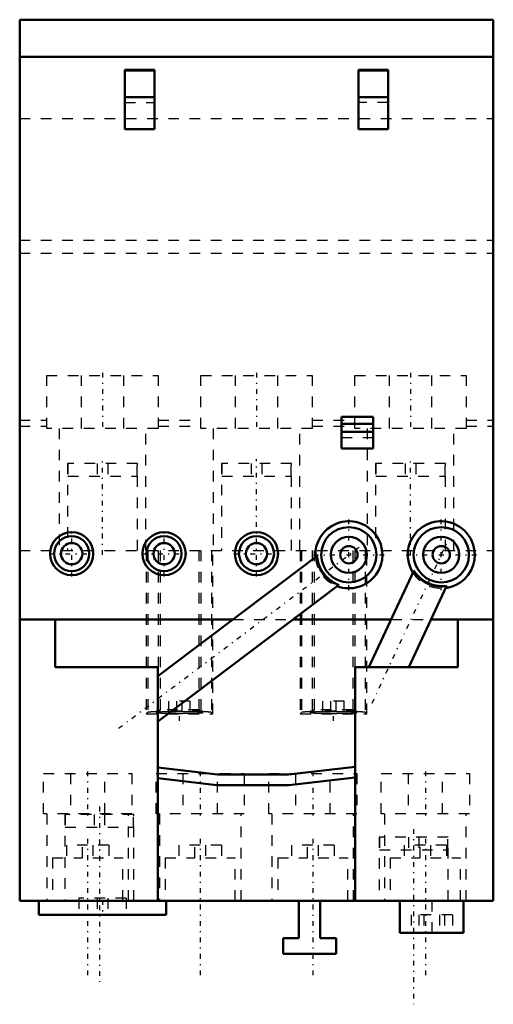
# Model space of a CAD drawing. Header units: millimetres. Extents: x 0 to 44.6, y -92.7 to 0.
import ezdxf

# ---------------------------------------------------------------- set-up
doc = ezdxf.new("R2010")
doc.units = ezdxf.units.MM
doc.linetypes.add('Center', pattern=[1.5, 0.45, -0.5, 0.05, -0.5])
doc.linetypes.add('Dashed', pattern=[2, 1, -1])
for name, color, linetype, lineweight in [('AM_0', 7, 'Continuous', 30), ('AM_3', 7, 'Dashed', 5), ('AM_7', 7, 'Center', 5)]:
    doc.layers.add(name, color=color, linetype=linetype, lineweight=lineweight)

msp = doc.modelspace()

# ---------------------------------------------------------------- linework, layer by layer
at = {"layer": 'AM_0', "color": 7, "linetype": 'Continuous', "lineweight": 50}
for p, q in [((0, 0), (44.6, 0)), ((0, 0), (0, -83)), ((44.6, -83), (44.6, 0)), ((0, -3.5), (44.6, -3.5)), ((9.9, -4.714), (12.7, -4.714)), ((9.9, -4.714), (9.9, -10.301)), ((9.9, -4.801), (12.7, -4.801)), ((12.7, -10.301), (12.7, -4.714)), ((31.9, -4.714), (31.9, -10.301)), ((34.7, -4.714), (31.9, -4.714)), ((34.7, -4.801), (31.9, -4.801)), ((34.7, -4.714), (34.7, -10.301)), ((9.9, -7.301), (12.7, -7.301)), ((34.7, -7.301), (31.9, -7.301)), ((9.9, -10.301), (12.7, -10.301)), ((34.7, -10.301), (31.9, -10.301)), ((30.3, -37.417), (33.3, -37.417)), ((30.3, -37.417), (30.3, -40.4)), ((33.3, -37.417), (33.3, -40.4)), ((33.3, -38.052), (30.3, -38.052)), ((33.3, -38.824), (30.3, -38.824)), ((33.3, -40.4), (30.3, -40.4)), ((27.989, -50.539), (13, -61.834)), ((37.114, -51.922), (32.881, -61)), ((13, -66.091), (30.036, -53.254)), ((36.633, -61), (40.196, -53.359)), ((0, -56.5), (20.078, -56.5)), ((3.35, -61), (3.35, -56.5)), ((25.728, -56.5), (34.98, -56.5)), ((38.731, -56.5), (44.6, -56.5)), ((41.25, -56.5), (41.25, -61)), ((13, -61), (3.35, -61)), ((13, -83), (13, -61)), ((41.25, -61), (31.6, -61)), ((31.6, -61), (31.6, -83)), ((13, -70.449), (18.63, -71.1)), ((25.299, -71.1), (31.6, -70.372)), ((18.63, -71.1), (25.299, -71.1)), ((31.6, -71.378), (25.357, -72.1)), ((18.572, -72.1), (13, -71.456)), ((25.357, -72.1), (18.572, -72.1)), ((0, -83), (44.6, -83)), ((1.8, -83), (1.8, -84.3)), ((13.8, -84.3), (13.8, -83)), ((26.3, -86.5), (26.3, -83)), ((28.3, -83), (28.3, -86.5)), ((35.8, -83), (35.8, -86)), ((41.8, -86), (41.8, -83)), ((1.8, -84.3), (13.8, -84.3)), ((35.8, -86), (41.8, -86)), ((24.8, -86.5), (26.3, -86.5)), ((24.8, -88), (24.8, -86.5)), ((28.3, -86.5), (29.8, -86.5)), ((29.8, -86.5), (29.8, -88)), ((29.8, -88), (24.8, -88))]:
    msp.add_line(p, q, dxfattribs=at)
for points in [[(27.989, -50.539), (27.99, -50.538), (27.992, -50.539), (27.994, -50.541), (27.995, -50.542), (27.996, -50.544), (27.998, -50.55), (28, -50.557), (28.002, -50.566), (28.004, -50.577), (28.007, -50.59), (28.008, -50.596), (28.009, -50.604), (28.012, -50.62), (28.015, -50.637), (28.018, -50.656), (28.022, -50.676), (28.025, -50.698), (28.027, -50.71), (28.029, -50.722), (28.034, -50.746), (28.039, -50.772), (28.041, -50.786), (28.044, -50.8), (28.049, -50.828), (28.055, -50.857), (28.058, -50.872), (28.061, -50.888), (28.068, -50.919), (28.075, -50.951), (28.083, -50.983), (28.091, -51.017), (28.099, -51.05), (28.104, -51.068), (28.109, -51.085), (28.118, -51.12), (28.129, -51.155), (28.14, -51.192), (28.151, -51.23), (28.164, -51.269), (28.171, -51.288), (28.177, -51.308), (28.192, -51.348), (28.207, -51.389), (28.223, -51.43), (28.239, -51.471), (28.257, -51.514), (28.266, -51.535), (28.275, -51.556), (28.295, -51.599), (28.315, -51.641), (28.336, -51.684), (28.357, -51.727), (28.38, -51.77), (28.392, -51.792), (28.404, -51.813), (28.428, -51.856), (28.453, -51.898), (28.478, -51.941), (28.505, -51.982), (28.532, -52.024), (28.545, -52.044), (28.559, -52.064), (28.587, -52.104), (28.616, -52.144), (28.63, -52.163), (28.645, -52.183), (28.674, -52.221), (28.704, -52.259), (28.72, -52.278), (28.736, -52.297), (28.767, -52.335), (28.8, -52.372), (28.833, -52.409), (28.866, -52.445), (28.9, -52.48), (28.918, -52.498), (28.935, -52.515), (28.97, -52.549), (29.005, -52.582), (29.04, -52.615), (29.076, -52.647), (29.112, -52.678), (29.129, -52.693), (29.147, -52.708), (29.183, -52.737), (29.218, -52.765), (29.254, -52.792), (29.289, -52.819), (29.324, -52.844), (29.341, -52.856), (29.358, -52.868), (29.392, -52.892), (29.426, -52.914), (29.458, -52.936), (29.491, -52.956), (29.522, -52.976), (29.538, -52.985), (29.553, -52.994), (29.583, -53.012), (29.613, -53.03), (29.643, -53.047), (29.672, -53.063), (29.7, -53.078), (29.714, -53.086), (29.728, -53.093), (29.755, -53.107), (29.782, -53.121), (29.795, -53.127), (29.807, -53.134), (29.832, -53.146), (29.855, -53.157), (29.866, -53.163), (29.877, -53.168), (29.898, -53.178), (29.918, -53.188), (29.936, -53.196), (29.953, -53.205), (29.969, -53.212), (29.976, -53.215), (29.982, -53.219), (29.995, -53.225), (30.006, -53.231), (30.015, -53.236), (30.022, -53.24), (30.028, -53.244), (30.031, -53.246), (30.033, -53.247), (30.035, -53.25), (30.036, -53.252), (30.036, -53.253)], [(37.114, -51.922), (37.115, -51.921), (37.117, -51.921), (37.119, -51.922), (37.121, -51.923), (37.123, -51.924), (37.127, -51.928), (37.132, -51.934), (37.139, -51.941), (37.146, -51.949), (37.154, -51.959), (37.158, -51.965), (37.163, -51.971), (37.172, -51.983), (37.183, -51.997), (37.195, -52.013), (37.208, -52.029), (37.221, -52.047), (37.228, -52.056), (37.236, -52.066), (37.251, -52.085), (37.267, -52.106), (37.276, -52.117), (37.285, -52.128), (37.303, -52.15), (37.322, -52.174), (37.331, -52.185), (37.341, -52.197), (37.362, -52.222), (37.383, -52.247), (37.405, -52.272), (37.428, -52.298), (37.451, -52.324), (37.463, -52.337), (37.475, -52.35), (37.5, -52.376), (37.526, -52.403), (37.553, -52.43), (37.581, -52.458), (37.611, -52.486), (37.626, -52.5), (37.641, -52.515), (37.672, -52.543), (37.705, -52.572), (37.738, -52.601), (37.772, -52.63), (37.807, -52.659), (37.825, -52.674), (37.844, -52.688), (37.881, -52.717), (37.918, -52.745), (37.957, -52.773), (37.997, -52.801), (38.037, -52.828), (38.057, -52.842), (38.078, -52.855), (38.119, -52.882), (38.161, -52.907), (38.203, -52.933), (38.246, -52.957), (38.289, -52.981), (38.311, -52.993), (38.333, -53.004), (38.376, -53.026), (38.42, -53.048), (38.442, -53.058), (38.464, -53.068), (38.508, -53.089), (38.553, -53.108), (38.575, -53.118), (38.598, -53.127), (38.644, -53.145), (38.69, -53.163), (38.736, -53.179), (38.783, -53.196), (38.829, -53.211), (38.853, -53.218), (38.876, -53.225), (38.923, -53.239), (38.97, -53.252), (39.016, -53.264), (39.063, -53.275), (39.109, -53.286), (39.132, -53.291), (39.154, -53.296), (39.2, -53.305), (39.244, -53.313), (39.288, -53.32), (39.332, -53.327), (39.374, -53.333), (39.395, -53.336), (39.416, -53.338), (39.457, -53.343), (39.497, -53.347), (39.536, -53.35), (39.574, -53.353), (39.611, -53.356), (39.629, -53.357), (39.647, -53.358), (39.682, -53.359), (39.717, -53.361), (39.751, -53.362), (39.785, -53.362), (39.817, -53.362), (39.833, -53.362), (39.849, -53.362), (39.879, -53.362), (39.909, -53.361), (39.923, -53.361), (39.938, -53.361), (39.965, -53.36), (39.991, -53.359), (40.003, -53.359), (40.016, -53.358), (40.039, -53.357), (40.061, -53.356), (40.081, -53.355), (40.1, -53.354), (40.117, -53.354), (40.125, -53.353), (40.132, -53.353), (40.146, -53.353), (40.159, -53.353), (40.169, -53.353), (40.178, -53.353), (40.185, -53.354), (40.188, -53.354), (40.19, -53.354), (40.194, -53.356), (40.196, -53.357), (40.196, -53.358)], [(30.036, -53.253), (30.036, -53.253), (30.036, -53.253), (30.036, -53.254), (30.036, -53.254)], [(40.196, -53.358), (40.196, -53.358), (40.196, -53.358), (40.196, -53.359), (40.196, -53.359)]]:
    msp.add_lwpolyline(points, dxfattribs=at)
for centre, radius in [((30.998, -50.4), 2.602), ((39.7, -50.4), 2.602), ((4.9, -50.3), 2.03), ((4.9, -50.3), 1.65), ((13.6, -50.3), 2.03), ((13.6, -50.3), 1.65), ((22.3, -50.3), 2.03), ((22.3, -50.3), 1.65), ((30.998, -50.4), 1.7), ((39.7, -50.4), 1.7), ((4.9, -50.3), 1), ((13.6, -50.3), 1), ((22.3, -50.3), 1), ((30.998, -50.4), 0.815), ((39.7, -50.4), 0.815)]:
    msp.add_circle(centre, radius, dxfattribs=at)
for centre, start, end in [((30.998, -50.4), 249.54318, 184.45682), ((39.7, -50.4), 277.54318, 212.45682)]:
    msp.add_arc(centre, 3.16, start, end, dxfattribs=at)
at = {"layer": 'AM_3', "color": 6, "linetype": 'Dashed', "lineweight": 25}
for p, q in [((9.9, -7.801), (12.7, -7.801)), ((34.7, -7.801), (31.9, -7.801)), ((0, -9.3), (44.6, -9.3)), ((0, -20.771), (44.6, -20.771)), ((0, -22), (44.6, -22)), ((2.54, -38.5), (2.54, -33.5)), ((2.54, -33.5), (13.04, -33.5)), ((5.8, -33.5), (5.8, -38.5)), ((9.8, -38.5), (9.8, -33.5)), ((13.04, -33.5), (13.04, -38.5)), ((17.05, -33.5), (27.55, -33.5)), ((17.05, -38.5), (17.05, -33.5)), ((20.3, -33.5), (20.3, -38.5)), ((24.3, -38.5), (24.3, -33.5)), ((27.55, -33.5), (27.55, -38.5)), ((31.55, -33.5), (42.05, -33.5)), ((31.55, -38.5), (31.55, -33.5)), ((34.8, -33.5), (34.8, -38.5)), ((38.8, -38.5), (38.8, -33.5)), ((42.05, -33.5), (42.05, -38.5)), ((0, -37.723), (2.54, -37.723)), ((13.04, -37.723), (17.05, -37.723)), ((27.55, -37.723), (31.55, -37.723)), ((42.05, -37.723), (44.6, -37.723)), ((0, -38.3), (2.54, -38.3)), ((13.04, -38.5), (2.54, -38.5)), ((3.731, -38.5), (3.731, -50)), ((11.869, -50), (11.869, -38.5)), ((13.04, -38.3), (17.05, -38.3)), ((27.55, -38.5), (17.05, -38.5)), ((18.231, -38.5), (18.231, -50)), ((26.369, -50), (26.369, -38.5)), ((27.55, -38.3), (31.55, -38.3)), ((42.05, -38.5), (31.55, -38.5)), ((32.731, -38.5), (32.731, -50)), ((40.869, -50), (40.869, -38.5)), ((42.05, -38.3), (44.6, -38.3)), ((33.3, -39.4), (30.3, -39.4)), ((4.5, -41.8), (4.5, -50)), ((11.1, -41.8), (4.5, -41.8)), ((4.538, -41.8), (4.538, -43)), ((7.3, -41.8), (7.3, -43)), ((8.3, -41.8), (8.3, -43)), ((11.062, -43), (11.062, -41.8)), ((11.1, -50), (11.1, -41.8)), ((19, -41.8), (19, -50)), ((25.6, -41.8), (19, -41.8)), ((19.038, -41.8), (19.038, -43)), ((21.8, -41.8), (21.8, -43)), ((22.8, -41.8), (22.8, -43)), ((25.562, -43), (25.562, -41.8)), ((25.6, -50), (25.6, -41.8)), ((33.5, -41.8), (33.5, -50)), ((40.1, -41.8), (33.5, -41.8)), ((33.538, -41.8), (33.538, -43)), ((36.3, -41.8), (36.3, -43)), ((37.3, -41.8), (37.3, -43)), ((40.062, -43), (40.062, -41.8)), ((40.1, -50), (40.1, -41.8)), ((4.538, -43), (11.062, -43)), ((19.038, -43), (25.562, -43)), ((33.538, -43), (40.062, -43)), ((0, -50), (44.6, -50)), ((11.909, -50), (11.909, -65.395)), ((12.052, -50), (12.052, -65.252)), ((13.05, -50), (13.05, -65.177)), ((13.227, -50), (13.227, -65)), ((16.872, -50), (16.872, -65)), ((17.049, -50), (17.049, -65.177)), ((18.048, -50), (18.048, -65.252)), ((18.191, -65.395), (18.191, -50)), ((26.409, -50), (26.409, -65.395)), ((26.552, -50), (26.552, -65.252)), ((27.55, -50), (27.55, -65.177)), ((27.727, -50), (27.727, -65)), ((31.372, -50), (31.372, -65)), ((31.549, -50), (31.549, -65.177)), ((32.548, -50), (32.548, -65.252)), ((32.691, -65.395), (32.691, -50)), ((20.078, -56.5), (25.728, -56.5)), ((34.98, -56.5), (38.731, -56.5)), ((14.05, -65.141), (14.05, -64.191)), ((16.05, -64.191), (14.05, -64.191)), ((14.8, -65.141), (14.8, -64.191)), ((15.3, -65.141), (15.3, -64.191)), ((16.05, -65.141), (16.05, -64.191)), ((28.55, -65.141), (28.55, -64.191)), ((30.55, -64.191), (28.55, -64.191)), ((29.3, -65.141), (29.3, -64.191)), ((29.8, -65.141), (29.8, -64.191)), ((30.55, -65.141), (30.55, -64.191)), ((12.052, -65.252), (11.909, -65.395)), ((11.909, -65.395), (18.191, -65.395)), ((12.85, -65.141), (12.85, -65.258)), ((17.25, -65.141), (12.85, -65.141)), ((13.227, -65), (13.05, -65.177)), ((16.872, -65), (13.227, -65)), ((17.049, -65.177), (16.872, -65)), ((17.25, -65.258), (17.25, -65.141)), ((18.191, -65.395), (18.048, -65.252)), ((26.552, -65.252), (26.409, -65.395)), ((26.409, -65.395), (32.691, -65.395)), ((27.35, -65.141), (27.35, -65.258)), ((31.75, -65.141), (27.35, -65.141)), ((27.727, -65), (27.55, -65.177)), ((31.372, -65), (27.727, -65)), ((31.549, -65.177), (31.372, -65)), ((31.75, -65.258), (31.75, -65.141)), ((32.691, -65.395), (32.548, -65.252)), ((2.25, -71), (10.55, -71)), ((2.25, -74.8), (2.25, -71)), ((4.773, -71), (4.773, -74.8)), ((8.027, -74.8), (8.027, -71)), ((10.55, -71), (10.55, -74.8)), ((12.85, -71), (21.15, -71)), ((12.85, -74.8), (12.85, -71)), ((15.373, -71), (15.373, -74.8)), ((18.627, -74.8), (18.627, -71)), ((21.15, -71), (21.15, -74.8)), ((23.45, -71), (31.75, -71)), ((23.45, -74.8), (23.45, -71)), ((25.973, -71), (25.973, -74.8)), ((29.227, -74.8), (29.227, -71)), ((31.75, -71), (31.75, -74.8)), ((34.05, -71), (42.35, -71)), ((34.05, -74.8), (34.05, -71)), ((36.573, -71), (36.573, -74.8)), ((39.827, -74.8), (39.827, -71)), ((42.35, -71), (42.35, -74.8)), ((10.55, -74.8), (2.25, -74.8)), ((2.558, -74.8), (2.558, -83)), ((4.25, -74.872), (4.25, -83)), ((10.75, -74.872), (4.25, -74.872)), ((4.289, -74.872), (4.289, -76.072)), ((7, -74.872), (7, -76.072)), ((8, -74.872), (8, -76.072)), ((10.242, -83), (10.242, -74.8)), ((10.711, -76.072), (10.711, -74.872)), ((10.75, -83), (10.75, -74.872)), ((21.15, -74.8), (12.85, -74.8)), ((13.158, -74.8), (13.158, -83)), ((20.842, -83), (20.842, -74.8)), ((31.75, -74.8), (23.45, -74.8)), ((23.758, -74.8), (23.758, -83)), ((31.442, -83), (31.442, -74.8)), ((42.35, -74.8), (34.05, -74.8)), ((34.358, -74.8), (34.358, -83)), ((42.042, -83), (42.042, -74.8)), ((4.289, -76.072), (10.711, -76.072)), ((8.4, -77.75), (4.4, -77.75)), ((4.4, -77.75), (4.4, -78.95)), ((5.9, -78.95), (5.9, -77.75)), ((6.9, -77.75), (6.9, -78.95)), ((8.4, -77.75), (8.4, -78.95)), ((19, -77.75), (15, -77.75)), ((15, -77.75), (15, -78.95)), ((16.5, -78.95), (16.5, -77.75)), ((17.5, -77.75), (17.5, -78.95)), ((19, -77.75), (19, -78.95)), ((29.6, -77.75), (25.6, -77.75)), ((25.6, -77.75), (25.6, -78.95)), ((27.1, -78.95), (27.1, -77.75)), ((28.1, -77.75), (28.1, -78.95)), ((29.6, -77.75), (29.6, -78.95)), ((33.85, -76.992), (33.85, -83)), ((40.35, -76.992), (33.85, -76.992)), ((33.889, -76.992), (33.889, -78.192)), ((40.2, -77.75), (36.2, -77.75)), ((36.2, -77.75), (36.2, -78.95)), ((36.6, -76.992), (36.6, -78.192)), ((37.6, -76.992), (37.6, -78.192)), ((37.7, -78.95), (37.7, -77.75)), ((38.7, -77.75), (38.7, -78.95)), ((40.2, -77.75), (40.2, -78.95)), ((40.311, -78.192), (40.311, -76.992)), ((40.35, -83), (40.35, -76.992)), ((33.889, -78.192), (40.311, -78.192)), ((3.1, -78.95), (3.1, -83)), ((3.1, -78.95), (5.9, -78.95)), ((6.9, -78.95), (9.7, -78.95)), ((9.7, -83), (9.7, -78.95)), ((13.7, -78.95), (13.7, -83)), ((13.7, -78.95), (16.5, -78.95)), ((17.5, -78.95), (20.3, -78.95)), ((20.3, -83), (20.3, -78.95)), ((24.3, -78.95), (24.3, -83)), ((24.3, -78.95), (27.1, -78.95)), ((28.1, -78.95), (30.9, -78.95)), ((30.9, -83), (30.9, -78.95)), ((34.9, -78.95), (34.9, -83)), ((34.9, -78.95), (37.7, -78.95)), ((38.7, -78.95), (41.5, -78.95)), ((41.5, -83), (41.5, -78.95)), ((10.035, -82.753), (5.565, -82.753)), ((5.565, -82.753), (5.565, -84.3)), ((7.285, -82.753), (7.285, -84.3)), ((8.315, -82.753), (8.315, -84.3)), ((10.035, -82.753), (10.035, -84.3)), ((38.8, -83), (38.8, -86)), ((40.745, -84.31), (36.855, -84.31)), ((36.855, -84.31), (36.855, -86)), ((37.584, -84.31), (37.584, -86)), ((38.072, -84.31), (38.072, -86)), ((39.528, -84.31), (39.528, -86)), ((40.016, -84.31), (40.016, -86)), ((40.745, -84.31), (40.745, -86))]:
    msp.add_line(p, q, dxfattribs=at)
for points in [[(30.036, -53.254), (30.035, -53.254), (30.031, -53.255), (30.026, -53.255), (30.023, -53.255), (30.02, -53.255), (30.011, -53.254), (30.001, -53.252), (29.99, -53.25), (29.977, -53.247), (29.962, -53.244), (29.954, -53.242), (29.946, -53.239), (29.928, -53.235), (29.909, -53.229), (29.888, -53.223), (29.867, -53.216), (29.844, -53.208), (29.832, -53.204), (29.819, -53.2), (29.794, -53.191), (29.768, -53.181), (29.754, -53.176), (29.741, -53.171), (29.713, -53.159), (29.684, -53.147), (29.669, -53.141), (29.654, -53.134), (29.624, -53.121), (29.593, -53.107), (29.562, -53.092), (29.531, -53.076), (29.499, -53.06), (29.483, -53.051), (29.467, -53.043), (29.434, -53.025), (29.401, -53.006), (29.366, -52.986), (29.332, -52.965), (29.296, -52.943), (29.279, -52.931), (29.261, -52.92), (29.224, -52.896), (29.188, -52.87), (29.151, -52.844), (29.115, -52.817), (29.078, -52.789), (29.059, -52.775), (29.041, -52.76), (29.004, -52.73), (28.967, -52.699), (28.931, -52.667), (28.895, -52.634), (28.859, -52.6), (28.841, -52.583), (28.823, -52.566), (28.788, -52.531), (28.754, -52.495), (28.72, -52.458), (28.686, -52.421), (28.654, -52.383), (28.637, -52.364), (28.622, -52.345), (28.59, -52.307), (28.56, -52.268), (28.545, -52.248), (28.531, -52.229), (28.502, -52.189), (28.473, -52.148), (28.459, -52.128), (28.445, -52.107), (28.418, -52.065), (28.392, -52.023), (28.366, -51.98), (28.341, -51.937), (28.317, -51.894), (28.305, -51.872), (28.293, -51.85), (28.271, -51.806), (28.249, -51.762), (28.229, -51.718), (28.209, -51.674), (28.19, -51.631), (28.181, -51.609), (28.172, -51.587), (28.155, -51.544), (28.139, -51.501), (28.124, -51.459), (28.11, -51.417), (28.097, -51.376), (28.091, -51.355), (28.085, -51.335), (28.073, -51.295), (28.063, -51.256), (28.053, -51.217), (28.044, -51.18), (28.036, -51.143), (28.032, -51.125), (28.028, -51.108), (28.021, -51.073), (28.015, -51.038), (28.009, -51.004), (28.004, -50.971), (27.999, -50.938), (27.997, -50.922), (27.995, -50.906), (27.991, -50.875), (27.988, -50.845), (27.987, -50.83), (27.986, -50.816), (27.983, -50.788), (27.982, -50.761), (27.981, -50.748), (27.98, -50.736), (27.979, -50.711), (27.979, -50.689), (27.978, -50.667), (27.978, -50.647), (27.979, -50.629), (27.979, -50.62), (27.979, -50.612), (27.98, -50.597), (27.981, -50.584), (27.982, -50.572), (27.983, -50.562), (27.984, -50.554), (27.985, -50.55), (27.985, -50.547), (27.987, -50.542), (27.989, -50.539), (27.989, -50.539)], [(40.196, -53.359), (40.195, -53.36), (40.193, -53.362), (40.188, -53.365), (40.186, -53.366), (40.182, -53.367), (40.174, -53.37), (40.165, -53.374), (40.154, -53.377), (40.141, -53.381), (40.126, -53.385), (40.118, -53.387), (40.11, -53.389), (40.092, -53.393), (40.072, -53.397), (40.051, -53.401), (40.029, -53.405), (40.005, -53.409), (39.992, -53.411), (39.98, -53.413), (39.953, -53.417), (39.925, -53.421), (39.911, -53.423), (39.896, -53.425), (39.866, -53.428), (39.835, -53.431), (39.819, -53.432), (39.803, -53.433), (39.77, -53.436), (39.736, -53.438), (39.701, -53.439), (39.666, -53.44), (39.631, -53.441), (39.613, -53.441), (39.594, -53.441), (39.557, -53.44), (39.518, -53.44), (39.479, -53.438), (39.438, -53.436), (39.397, -53.433), (39.375, -53.431), (39.354, -53.429), (39.311, -53.425), (39.267, -53.42), (39.222, -53.414), (39.177, -53.408), (39.131, -53.4), (39.108, -53.396), (39.085, -53.392), (39.038, -53.382), (38.991, -53.372), (38.944, -53.361), (38.897, -53.349), (38.849, -53.337), (38.825, -53.33), (38.802, -53.323), (38.754, -53.308), (38.707, -53.293), (38.659, -53.276), (38.613, -53.259), (38.566, -53.241), (38.543, -53.232), (38.52, -53.223), (38.474, -53.203), (38.429, -53.183), (38.407, -53.173), (38.385, -53.163), (38.34, -53.141), (38.296, -53.118), (38.274, -53.107), (38.252, -53.095), (38.209, -53.071), (38.165, -53.046), (38.123, -53.02), (38.08, -52.994), (38.038, -52.967), (38.018, -52.953), (37.997, -52.939), (37.957, -52.911), (37.917, -52.883), (37.879, -52.853), (37.841, -52.824), (37.804, -52.794), (37.785, -52.779), (37.767, -52.764), (37.732, -52.734), (37.698, -52.703), (37.665, -52.673), (37.633, -52.643), (37.602, -52.612), (37.587, -52.597), (37.572, -52.582), (37.543, -52.552), (37.515, -52.522), (37.488, -52.493), (37.463, -52.464), (37.438, -52.436), (37.427, -52.422), (37.415, -52.408), (37.393, -52.38), (37.371, -52.352), (37.35, -52.325), (37.33, -52.298), (37.31, -52.271), (37.301, -52.258), (37.292, -52.245), (37.274, -52.219), (37.257, -52.194), (37.249, -52.182), (37.241, -52.169), (37.226, -52.146), (37.212, -52.123), (37.205, -52.112), (37.199, -52.101), (37.187, -52.08), (37.175, -52.06), (37.165, -52.041), (37.156, -52.024), (37.147, -52.007), (37.143, -52), (37.14, -51.992), (37.133, -51.979), (37.128, -51.966), (37.123, -51.955), (37.12, -51.946), (37.117, -51.938), (37.116, -51.935), (37.115, -51.932), (37.114, -51.927), (37.114, -51.923), (37.114, -51.922)], [(13.05, -65.177), (13, -65.179), (12.904, -65.182), (12.812, -65.186), (12.768, -65.188), (12.725, -65.189), (12.643, -65.193), (12.565, -65.197), (12.492, -65.201), (12.425, -65.205), (12.362, -65.209), (12.333, -65.211), (12.305, -65.213), (12.254, -65.218), (12.208, -65.222), (12.168, -65.226), (12.133, -65.231), (12.105, -65.236), (12.093, -65.238), (12.082, -65.24), (12.066, -65.245), (12.055, -65.25), (12.052, -65.252)], [(12.998, -65.231), (12.99, -65.231), (12.975, -65.233), (12.96, -65.234), (12.953, -65.235), (12.947, -65.236), (12.934, -65.237), (12.922, -65.239), (12.911, -65.24), (12.901, -65.242), (12.892, -65.244), (12.887, -65.244), (12.883, -65.245), (12.876, -65.247), (12.87, -65.248), (12.864, -65.25), (12.859, -65.251), (12.856, -65.253), (12.854, -65.254), (12.853, -65.254), (12.851, -65.256), (12.85, -65.258), (12.85, -65.258)], [(12.85, -65.258), (12.85, -65.259), (12.851, -65.26), (12.851, -65.261), (12.852, -65.262), (12.853, -65.262), (12.855, -65.263), (12.857, -65.265), (12.86, -65.266), (12.863, -65.267), (12.867, -65.268), (12.869, -65.268), (12.871, -65.269), (12.876, -65.27), (12.881, -65.271), (12.886, -65.272), (12.892, -65.273), (12.899, -65.274), (12.902, -65.275), (12.906, -65.276), (12.913, -65.277), (12.921, -65.278), (12.925, -65.278), (12.929, -65.279), (12.938, -65.28), (12.947, -65.281), (12.952, -65.282), (12.957, -65.282), (12.967, -65.283), (12.977, -65.284), (12.988, -65.285), (13, -65.286), (13.011, -65.287), (13.017, -65.288), (13.024, -65.288), (13.036, -65.289), (13.049, -65.29), (13.063, -65.291), (13.077, -65.292), (13.091, -65.293), (13.099, -65.294), (13.106, -65.294), (13.121, -65.295), (13.137, -65.296), (13.153, -65.297), (13.169, -65.298), (13.186, -65.299), (13.195, -65.3), (13.203, -65.3), (13.221, -65.301), (13.239, -65.302), (13.257, -65.303), (13.276, -65.304), (13.295, -65.305), (13.305, -65.305), (13.314, -65.306), (13.334, -65.307), (13.354, -65.307), (13.375, -65.308), (13.396, -65.309), (13.417, -65.31), (13.428, -65.31), (13.439, -65.311), (13.461, -65.312), (13.483, -65.312), (13.494, -65.313), (13.506, -65.313), (13.529, -65.314), (13.552, -65.315), (13.564, -65.315), (13.576, -65.315), (13.599, -65.316), (13.624, -65.317), (13.648, -65.318), (13.673, -65.318), (13.698, -65.319), (13.711, -65.319), (13.723, -65.32), (13.749, -65.32), (13.775, -65.321), (13.801, -65.322), (13.828, -65.322), (13.854, -65.323), (13.868, -65.323), (13.881, -65.324), (13.909, -65.324), (13.936, -65.325), (13.964, -65.325), (13.992, -65.326), (14.02, -65.326), (14.034, -65.327), (14.048, -65.327), (14.077, -65.327), (14.106, -65.328), (14.135, -65.328), (14.164, -65.329), (14.193, -65.329), (14.208, -65.329), (14.223, -65.33), (14.253, -65.33), (14.283, -65.33), (14.313, -65.331), (14.343, -65.331), (14.373, -65.332), (14.388, -65.332), (14.404, -65.332), (14.434, -65.332), (14.465, -65.332), (14.481, -65.333), (14.496, -65.333), (14.527, -65.333), (14.558, -65.333), (14.574, -65.333), (14.589, -65.334), (14.621, -65.334), (14.652, -65.334), (14.684, -65.334), (14.715, -65.334), (14.747, -65.335), (14.763, -65.335), (14.779, -65.335), (14.81, -65.335), (14.842, -65.335), (14.874, -65.335), (14.906, -65.335), (14.938, -65.335), (14.954, -65.335), (14.97, -65.335), (15.002, -65.335), (15.034, -65.335), (15.05, -65.335)], [(14.199, -65.188), (14.154, -65.188), (14.065, -65.19), (13.978, -65.191), (13.935, -65.192), (13.893, -65.193), (13.811, -65.195), (13.731, -65.197), (13.653, -65.199), (13.579, -65.201), (13.507, -65.204), (13.473, -65.205), (13.439, -65.206), (13.373, -65.209), (13.312, -65.211), (13.253, -65.214), (13.198, -65.217), (13.147, -65.22), (13.123, -65.221), (13.099, -65.223), (13.056, -65.226), (13.016, -65.229), (12.998, -65.231)], [(17.25, -65.258), (17.25, -65.258), (17.249, -65.256), (17.248, -65.255), (17.247, -65.254), (17.246, -65.254), (17.243, -65.252), (17.239, -65.251), (17.235, -65.249), (17.229, -65.248), (17.224, -65.247), (17.22, -65.246), (17.217, -65.245), (17.21, -65.244), (17.202, -65.242), (17.193, -65.241), (17.184, -65.24), (17.174, -65.238), (17.168, -65.238), (17.163, -65.237), (17.151, -65.236), (17.139, -65.234), (17.133, -65.234), (17.126, -65.233), (17.113, -65.232), (17.098, -65.23), (17.091, -65.23), (17.083, -65.229), (17.068, -65.228), (17.051, -65.227), (17.034, -65.225), (17.017, -65.224), (16.998, -65.223), (16.989, -65.222), (16.979, -65.222), (16.96, -65.22), (16.94, -65.219), (16.919, -65.218), (16.897, -65.217), (16.875, -65.216), (16.864, -65.215), (16.853, -65.214), (16.829, -65.213), (16.805, -65.212), (16.781, -65.211), (16.756, -65.21), (16.73, -65.209), (16.717, -65.208), (16.704, -65.208), (16.678, -65.207), (16.65, -65.206), (16.623, -65.205), (16.594, -65.204), (16.565, -65.203), (16.551, -65.202), (16.536, -65.202), (16.506, -65.201), (16.476, -65.2), (16.445, -65.199), (16.414, -65.198), (16.382, -65.197), (16.366, -65.197), (16.35, -65.196), (16.318, -65.196), (16.285, -65.195), (16.268, -65.194), (16.251, -65.194), (16.218, -65.193), (16.183, -65.193), (16.166, -65.192), (16.149, -65.192), (16.114, -65.191), (16.079, -65.191), (16.043, -65.19), (16.007, -65.189), (15.971, -65.189), (15.953, -65.188), (15.934, -65.188), (15.897, -65.188), (15.86, -65.187), (15.823, -65.186), (15.785, -65.186), (15.747, -65.186), (15.728, -65.185), (15.709, -65.185), (15.671, -65.185), (15.632, -65.184), (15.594, -65.184), (15.555, -65.184), (15.515, -65.183), (15.496, -65.183), (15.476, -65.183), (15.437, -65.183), (15.397, -65.183), (15.358, -65.182), (15.318, -65.182), (15.278, -65.182), (15.258, -65.182), (15.238, -65.182), (15.198, -65.182), (15.158, -65.182), (15.118, -65.182), (15.078, -65.182), (15.038, -65.182), (15.018, -65.182), (14.998, -65.182), (14.958, -65.182), (14.918, -65.182), (14.898, -65.182), (14.878, -65.182), (14.838, -65.182), (14.798, -65.182), (14.778, -65.182), (14.758, -65.182), (14.719, -65.182), (14.679, -65.183), (14.639, -65.183), (14.6, -65.183), (14.561, -65.184), (14.541, -65.184), (14.522, -65.184), (14.483, -65.184), (14.445, -65.185), (14.406, -65.185), (14.368, -65.185), (14.33, -65.186), (14.311, -65.186), (14.292, -65.186), (14.255, -65.187), (14.217, -65.187), (14.199, -65.188)], [(15.05, -65.335), (15.066, -65.335), (15.098, -65.335), (15.13, -65.335), (15.146, -65.335), (15.162, -65.335), (15.194, -65.335), (15.226, -65.335), (15.258, -65.335), (15.29, -65.335), (15.321, -65.335), (15.337, -65.335), (15.353, -65.335), (15.385, -65.334), (15.416, -65.334), (15.448, -65.334), (15.479, -65.334), (15.511, -65.334), (15.526, -65.333), (15.542, -65.333), (15.573, -65.333), (15.604, -65.333), (15.619, -65.333), (15.635, -65.332), (15.666, -65.332), (15.696, -65.332), (15.712, -65.332), (15.727, -65.332), (15.757, -65.331), (15.787, -65.331), (15.817, -65.33), (15.847, -65.33), (15.877, -65.33), (15.892, -65.329), (15.907, -65.329), (15.936, -65.329), (15.965, -65.328), (15.994, -65.328), (16.023, -65.327), (16.052, -65.327), (16.066, -65.327), (16.08, -65.326), (16.108, -65.326), (16.136, -65.325), (16.164, -65.325), (16.191, -65.324), (16.219, -65.324), (16.232, -65.323), (16.246, -65.323), (16.272, -65.322), (16.299, -65.322), (16.325, -65.321), (16.351, -65.32), (16.377, -65.32), (16.389, -65.319), (16.402, -65.319), (16.427, -65.318), (16.452, -65.318), (16.476, -65.317), (16.501, -65.316), (16.524, -65.315), (16.536, -65.315), (16.548, -65.315), (16.571, -65.314), (16.594, -65.313), (16.606, -65.313), (16.617, -65.312), (16.639, -65.312), (16.661, -65.311), (16.672, -65.31), (16.683, -65.31), (16.704, -65.309), (16.725, -65.308), (16.746, -65.307), (16.766, -65.307), (16.786, -65.306), (16.795, -65.305), (16.805, -65.305), (16.824, -65.304), (16.843, -65.303), (16.861, -65.302), (16.879, -65.301), (16.897, -65.3), (16.905, -65.3), (16.914, -65.299), (16.931, -65.298), (16.947, -65.297), (16.963, -65.296), (16.979, -65.295), (16.994, -65.294), (17.001, -65.294), (17.009, -65.293), (17.023, -65.292), (17.037, -65.291), (17.051, -65.29), (17.064, -65.289), (17.076, -65.288), (17.083, -65.288), (17.089, -65.287), (17.1, -65.286), (17.112, -65.285), (17.123, -65.284), (17.133, -65.283), (17.143, -65.282), (17.148, -65.282), (17.153, -65.281), (17.162, -65.28), (17.171, -65.279), (17.175, -65.278), (17.179, -65.278), (17.187, -65.277), (17.194, -65.276), (17.198, -65.275), (17.201, -65.274), (17.208, -65.273), (17.214, -65.272), (17.219, -65.271), (17.224, -65.27), (17.229, -65.269), (17.231, -65.268), (17.233, -65.268), (17.237, -65.267), (17.24, -65.266), (17.243, -65.265), (17.245, -65.263), (17.247, -65.262), (17.248, -65.262), (17.249, -65.261), (17.249, -65.26), (17.25, -65.259), (17.25, -65.258)], [(18.048, -65.252), (18.045, -65.25), (18.034, -65.245), (18.018, -65.24), (18.007, -65.238), (17.995, -65.236), (17.966, -65.231), (17.932, -65.226), (17.892, -65.222), (17.846, -65.218), (17.794, -65.213), (17.767, -65.211), (17.737, -65.209), (17.675, -65.205), (17.607, -65.201), (17.535, -65.197), (17.457, -65.193), (17.374, -65.189), (17.331, -65.187), (17.287, -65.186), (17.195, -65.182), (17.099, -65.179), (17.049, -65.177)], [(27.55, -65.177), (27.5, -65.179), (27.404, -65.182), (27.312, -65.186), (27.268, -65.188), (27.225, -65.189), (27.143, -65.193), (27.065, -65.197), (26.992, -65.201), (26.925, -65.205), (26.862, -65.209), (26.833, -65.211), (26.805, -65.213), (26.754, -65.218), (26.708, -65.222), (26.668, -65.226), (26.633, -65.231), (26.605, -65.236), (26.593, -65.238), (26.582, -65.24), (26.566, -65.245), (26.555, -65.25), (26.552, -65.252)], [(31.602, -65.231), (31.591, -65.23), (31.57, -65.228), (31.547, -65.226), (31.535, -65.225), (31.522, -65.224), (31.497, -65.223), (31.47, -65.221), (31.441, -65.219), (31.412, -65.217), (31.381, -65.216), (31.366, -65.215), (31.349, -65.214), (31.316, -65.213), (31.282, -65.211), (31.247, -65.21), (31.21, -65.208), (31.173, -65.207), (31.153, -65.206), (31.134, -65.205), (31.094, -65.204), (31.053, -65.202), (31.033, -65.202), (31.012, -65.201), (30.969, -65.2), (30.925, -65.198), (30.903, -65.198), (30.881, -65.197), (30.836, -65.196), (30.789, -65.195), (30.742, -65.194), (30.694, -65.193), (30.646, -65.192), (30.621, -65.191), (30.596, -65.191), (30.546, -65.19), (30.496, -65.189), (30.444, -65.188), (30.393, -65.187), (30.34, -65.187), (30.314, -65.186), (30.287, -65.186), (30.234, -65.185), (30.18, -65.185), (30.125, -65.184), (30.071, -65.184), (30.016, -65.183), (29.988, -65.183), (29.96, -65.183), (29.905, -65.183), (29.849, -65.182), (29.793, -65.182), (29.737, -65.182), (29.68, -65.182), (29.652, -65.182), (29.624, -65.182), (29.568, -65.182), (29.511, -65.182), (29.455, -65.182), (29.398, -65.182), (29.342, -65.182), (29.314, -65.182), (29.286, -65.182), (29.23, -65.182), (29.174, -65.183), (29.146, -65.183), (29.119, -65.183), (29.063, -65.183), (29.008, -65.184), (28.981, -65.184), (28.954, -65.184), (28.9, -65.185), (28.846, -65.186), (28.793, -65.186), (28.74, -65.187), (28.688, -65.188), (28.662, -65.188), (28.636, -65.189), (28.585, -65.189), (28.534, -65.19), (28.485, -65.191), (28.436, -65.192), (28.387, -65.193), (28.363, -65.194), (28.34, -65.194), (28.293, -65.195), (28.247, -65.197), (28.202, -65.198), (28.158, -65.199), (28.115, -65.2), (28.093, -65.201), (28.072, -65.201), (28.031, -65.203), (27.991, -65.204), (27.951, -65.206), (27.913, -65.207), (27.876, -65.209), (27.858, -65.209), (27.84, -65.21), (27.805, -65.212), (27.771, -65.213), (27.738, -65.215), (27.707, -65.216), (27.677, -65.218), (27.662, -65.219), (27.648, -65.22), (27.62, -65.222), (27.593, -65.223), (27.581, -65.224), (27.568, -65.225), (27.544, -65.227), (27.522, -65.229), (27.511, -65.23), (27.501, -65.23), (27.481, -65.232), (27.462, -65.234), (27.445, -65.236), (27.429, -65.238), (27.415, -65.24), (27.408, -65.241), (27.402, -65.242), (27.391, -65.244), (27.381, -65.246), (27.372, -65.248), (27.365, -65.25), (27.359, -65.252), (27.357, -65.253), (27.355, -65.253), (27.352, -65.255), (27.35, -65.257), (27.35, -65.258)], [(27.35, -65.258), (27.35, -65.259), (27.351, -65.26), (27.351, -65.261), (27.352, -65.262), (27.353, -65.262), (27.355, -65.263), (27.357, -65.265), (27.36, -65.266), (27.363, -65.267), (27.367, -65.268), (27.369, -65.268), (27.371, -65.269), (27.376, -65.27), (27.381, -65.271), (27.386, -65.272), (27.392, -65.273), (27.399, -65.274), (27.402, -65.275), (27.406, -65.276), (27.413, -65.277), (27.421, -65.278), (27.425, -65.278), (27.429, -65.279), (27.438, -65.28), (27.447, -65.281), (27.452, -65.282), (27.457, -65.282), (27.467, -65.283), (27.477, -65.284), (27.488, -65.285), (27.5, -65.286), (27.511, -65.287), (27.517, -65.288), (27.524, -65.288), (27.536, -65.289), (27.549, -65.29), (27.563, -65.291), (27.577, -65.292), (27.591, -65.293), (27.599, -65.294), (27.606, -65.294), (27.621, -65.295), (27.637, -65.296), (27.653, -65.297), (27.669, -65.298), (27.686, -65.299), (27.695, -65.3), (27.703, -65.3), (27.721, -65.301), (27.739, -65.302), (27.757, -65.303), (27.776, -65.304), (27.795, -65.305), (27.805, -65.305), (27.814, -65.306), (27.834, -65.307), (27.854, -65.307), (27.875, -65.308), (27.896, -65.309), (27.917, -65.31), (27.928, -65.31), (27.939, -65.311), (27.961, -65.312), (27.983, -65.312), (27.994, -65.313), (28.006, -65.313), (28.029, -65.314), (28.052, -65.315), (28.064, -65.315), (28.076, -65.315), (28.099, -65.316), (28.124, -65.317), (28.148, -65.318), (28.173, -65.318), (28.198, -65.319), (28.211, -65.319), (28.223, -65.32), (28.249, -65.32), (28.275, -65.321), (28.301, -65.322), (28.328, -65.322), (28.354, -65.323), (28.368, -65.323), (28.381, -65.324), (28.409, -65.324), (28.436, -65.325), (28.464, -65.325), (28.492, -65.326), (28.52, -65.326), (28.534, -65.327), (28.548, -65.327), (28.577, -65.327), (28.606, -65.328), (28.635, -65.328), (28.664, -65.329), (28.693, -65.329), (28.708, -65.329), (28.723, -65.33), (28.753, -65.33), (28.783, -65.33), (28.813, -65.331), (28.843, -65.331), (28.873, -65.332), (28.888, -65.332), (28.904, -65.332), (28.934, -65.332), (28.965, -65.332), (28.981, -65.333), (28.996, -65.333), (29.027, -65.333), (29.058, -65.333), (29.074, -65.333), (29.089, -65.334), (29.121, -65.334), (29.152, -65.334), (29.184, -65.334), (29.215, -65.334), (29.247, -65.335), (29.263, -65.335), (29.279, -65.335), (29.31, -65.335), (29.342, -65.335), (29.374, -65.335), (29.406, -65.335), (29.438, -65.335), (29.454, -65.335), (29.47, -65.335), (29.502, -65.335), (29.534, -65.335), (29.55, -65.335)], [(29.55, -65.335), (29.566, -65.335), (29.598, -65.335), (29.63, -65.335), (29.646, -65.335), (29.662, -65.335), (29.694, -65.335), (29.726, -65.335), (29.758, -65.335), (29.79, -65.335), (29.821, -65.335), (29.837, -65.335), (29.853, -65.335), (29.885, -65.334), (29.916, -65.334), (29.948, -65.334), (29.979, -65.334), (30.011, -65.334), (30.026, -65.333), (30.042, -65.333), (30.073, -65.333), (30.104, -65.333), (30.119, -65.333), (30.135, -65.332), (30.166, -65.332), (30.196, -65.332), (30.212, -65.332), (30.227, -65.332), (30.257, -65.331), (30.287, -65.331), (30.317, -65.33), (30.347, -65.33), (30.377, -65.33), (30.392, -65.329), (30.407, -65.329), (30.436, -65.329), (30.465, -65.328), (30.494, -65.328), (30.523, -65.327), (30.552, -65.327), (30.566, -65.327), (30.58, -65.326), (30.608, -65.326), (30.636, -65.325), (30.664, -65.325), (30.691, -65.324), (30.719, -65.324), (30.732, -65.323), (30.746, -65.323), (30.772, -65.322), (30.799, -65.322), (30.825, -65.321), (30.851, -65.32), (30.877, -65.32), (30.889, -65.319), (30.902, -65.319), (30.927, -65.318), (30.952, -65.318), (30.976, -65.317), (31.001, -65.316), (31.024, -65.315), (31.036, -65.315), (31.048, -65.315), (31.071, -65.314), (31.094, -65.313), (31.106, -65.313), (31.117, -65.312), (31.139, -65.312), (31.161, -65.311), (31.172, -65.31), (31.183, -65.31), (31.204, -65.309), (31.225, -65.308), (31.246, -65.307), (31.266, -65.307), (31.286, -65.306), (31.295, -65.305), (31.305, -65.305), (31.324, -65.304), (31.343, -65.303), (31.361, -65.302), (31.379, -65.301), (31.397, -65.3), (31.405, -65.3), (31.414, -65.299), (31.431, -65.298), (31.447, -65.297), (31.463, -65.296), (31.479, -65.295), (31.494, -65.294), (31.501, -65.294), (31.509, -65.293), (31.523, -65.292), (31.537, -65.291), (31.551, -65.29), (31.564, -65.289), (31.576, -65.288), (31.583, -65.288), (31.589, -65.287), (31.6, -65.286), (31.612, -65.285), (31.623, -65.284), (31.633, -65.283), (31.643, -65.282), (31.648, -65.282), (31.653, -65.281), (31.662, -65.28), (31.671, -65.279), (31.675, -65.278), (31.679, -65.278), (31.687, -65.277), (31.694, -65.276), (31.698, -65.275), (31.701, -65.274), (31.708, -65.273), (31.714, -65.272), (31.719, -65.271), (31.724, -65.27), (31.729, -65.269), (31.731, -65.268), (31.733, -65.268), (31.737, -65.267), (31.74, -65.266), (31.743, -65.265), (31.745, -65.263), (31.747, -65.262), (31.748, -65.262), (31.749, -65.261), (31.749, -65.26), (31.75, -65.259), (31.75, -65.258)], [(32.548, -65.252), (32.545, -65.25), (32.534, -65.245), (32.518, -65.24), (32.507, -65.238), (32.495, -65.236), (32.466, -65.231), (32.432, -65.226), (32.392, -65.222), (32.346, -65.218), (32.294, -65.213), (32.267, -65.211), (32.237, -65.209), (32.175, -65.205), (32.107, -65.201), (32.035, -65.197), (31.957, -65.193), (31.874, -65.189), (31.831, -65.187), (31.787, -65.186), (31.695, -65.182), (31.599, -65.179), (31.549, -65.177)], [(31.75, -65.258), (31.75, -65.258), (31.749, -65.256), (31.747, -65.254), (31.746, -65.254), (31.744, -65.253), (31.741, -65.251), (31.736, -65.25), (31.73, -65.248), (31.724, -65.247), (31.717, -65.245), (31.713, -65.244), (31.708, -65.244), (31.699, -65.242), (31.689, -65.24), (31.678, -65.239), (31.666, -65.237), (31.653, -65.236), (31.647, -65.235), (31.64, -65.234), (31.625, -65.233), (31.61, -65.231), (31.602, -65.231)]]:
    msp.add_lwpolyline(points, dxfattribs=at)
for centre, start, end in [((30.998, -50.4), 184.45682, 249.54318), ((39.7, -50.4), 212.45682, 277.54318)]:
    msp.add_arc(centre, 3.16, start, end, dxfattribs=at)
at = {"layer": 'AM_7', "color": 4, "linetype": 'Center', "lineweight": 25}
for p, q in [((7.8, -33.25), (7.8, -38.75)), ((22.3, -33.25), (22.3, -38.75)), ((36.8, -33.25), (36.8, -38.75)), ((7.8, -50.41), (7.8, -41.39)), ((22.3, -52.432), (22.3, -41.39)), ((36.8, -50.41), (36.8, -41.39)), ((30.998, -53.718), (30.998, -47.082)), ((39.7, -53.718), (39.7, -47.082)), ((4.9, -52.432), (4.9, -48.168)), ((13.6, -52.432), (13.6, -48.168)), ((9.316, -66.739), (32.714, -49.107)), ((33.185, -64.372), (40.299, -49.116)), ((2.768, -50.3), (7.032, -50.3)), ((11.468, -50.3), (15.732, -50.3)), ((20.168, -50.3), (24.432, -50.3)), ((27.68, -50.4), (34.316, -50.4)), ((36.382, -50.4), (43.018, -50.4)), ((15.05, -66.043), (15.05, -65.098)), ((29.55, -66.043), (29.55, -65.098)), ((6.4, -70.81), (6.4, -74.99)), ((17, -70.81), (17, -74.99)), ((27.6, -70.81), (27.6, -74.99)), ((38.2, -70.81), (38.2, -74.99)), ((7.5, -74.122), (7.5, -90.622)), ((37.1, -76.242), (37.1, -92.742)), ((6.4, -77.15), (6.4, -90.35)), ((17, -77.15), (17, -90.35)), ((27.6, -77.15), (27.6, -90.35)), ((38.2, -77.15), (38.2, -90.35)), ((7.8, -82.935), (7.8, -84.365))]:
    msp.add_line(p, q, dxfattribs=at)

doc.saveas('drawing.dxf')
